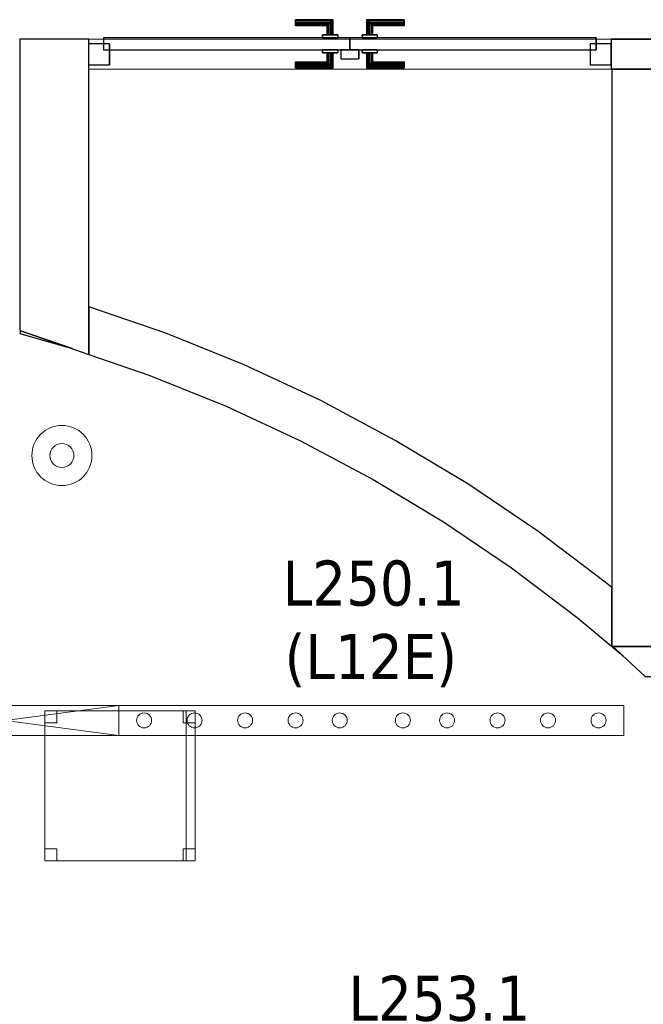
# Model space of a CAD drawing. Header units: metres. Extents: x 397.7 to 427.5, y 12.7 to 28.4.
# Tile 47 of 145: x 407.5 to 409.6, y 21 to 24.3. Entities that reach past the tile are written whole.
import ezdxf

# ---------------------------------------------------------------- set-up
doc = ezdxf.new("R2010")
doc.units = ezdxf.units.M
doc.layers.add('01_CARPINTERIA', color=5, linetype='Continuous', lineweight=25, true_color=0x0000ff)
for name, color, linetype, lineweight in [('02_MOBILIARIO', 7, 'Continuous', 18), ('A-DETL-____-MBND', 7, 'Continuous', 18), ('A-DETL-GENF-OTLN', 7, 'Continuous', 18), ('A-GENM-____-OTLN', 7, 'Continuous', 18), ('A-WALL-____-MCUT', 7, 'Continuous', 25), ('A-WALL-____-OTLN', 7, 'Continuous', 25), ('E-LITE-EQPM-IDEN', 7, 'Continuous', 30)]:
    doc.layers.add(name, color=color, linetype=linetype, lineweight=lineweight)
doc.styles.add('Tahoma_4', font='tahoma.ttf', dxfattribs={"height": 0.15})

# ---------------------------------------------------------------- blocks, each defined once
blk = doc.blocks.new('Family - Evans P2-152706-05_ENLLUMENAT_P2')
at = {"layer": 'A-WALL-____-MCUT', "color": 253, "true_color": 0xaaaaaa}
for p, q in [((0, 0.1), (0, 0)), ((0.1591, 0.1), (0, 0.1)), ((0.2662, 0), (0.1591, 0.1)), ((0, 0), (0.2662, 0))]:
    blk.add_line(p, q, dxfattribs=at)
at = {"layer": 'A-WALL-____-OTLN', "color": 253, "true_color": 0xaaaaaa}
for p, q in [((0, 0.1), (0, 0)), ((0.1591, 0.1), (0, 0.1)), ((0.2662, 0), (0.1591, 0.1)), ((0, 0), (0.2662, 0))]:
    blk.add_line(p, q, dxfattribs=at)
at = {"layer": 'A-WALL-____-OTLN', "color": 253, "lineweight": 18, "true_color": 0xaaaaaa}
blk.add_line((0, 0), (0.2662, 0), dxfattribs=at)
blk = doc.blocks.new('Family - Evans P2-152862-05_ENLLUMENAT_P2')
at = {"layer": 'A-WALL-____-MCUT', "color": 253, "true_color": 0xaaaaaa}
for p, q in [((1.9209, 0.27), (0, 0.27)), ((0, 0.27), (0, 0)), ((1.9209, 0), (1.9209, 0.27)), ((0, 0), (1.9209, 0))]:
    blk.add_line(p, q, dxfattribs=at)
at = {"layer": 'A-WALL-____-OTLN', "color": 253, "true_color": 0xaaaaaa}
for p, q in [((1.9209, 0.27), (0, 0.27)), ((0, 0.27), (0, 0)), ((1.9209, 0), (1.9209, 0.27)), ((0, 0), (1.9209, 0))]:
    blk.add_line(p, q, dxfattribs=at)
at = {"layer": 'A-WALL-____-OTLN', "color": 253, "lineweight": 18, "true_color": 0xaaaaaa}
blk.add_line((0, 0), (2.0209, 0), dxfattribs=at)
blk = doc.blocks.new('Family - LONDR55-XX_ZZ-ARQ-CAA-M3D-Londres55-152975-05_ENLLUMENAT_P2')
at = {"layer": '01_CARPINTERIA', "color": 161, "true_color": 0xaaaaff}
for p, q in [((0.6894, 0.1487), (0.6894, 0.15)), ((0.6894, 0.15), (0.6894, 0.1487)), ((0.8144, 0.15), (0.6894, 0.15)), ((0.6894, 0.145), (0.6894, 0.1487)), ((0.6894, 0.1487), (0.6894, 0.145)), ((0.8131, 0.1487), (0.6894, 0.1487)), ((0.8131, 0.1487), (0.6894, 0.1487)), ((0.6894, 0.14), (0.6894, 0.145)), ((0.6894, 0.145), (0.6894, 0.14)), ((0.8094, 0.145), (0.6894, 0.145)), ((0.8094, 0.145), (0.6894, 0.145)), ((0.6894, 0.135), (0.6894, 0.14)), ((0.6894, 0.14), (0.6894, 0.135)), ((0.6894, 0.14), (0.8044, 0.14)), ((0.8044, 0.14), (0.6894, 0.14)), ((0.6894, 0.135), (0.6894, 0.1313)), ((0.6894, 0.1313), (0.6894, 0.135)), ((0.7994, 0.135), (0.6894, 0.135)), ((0.7994, 0.135), (0.6894, 0.135)), ((0.6894, 0.1313), (0.6894, 0.13)), ((0.6894, 0.13), (0.6894, 0.1313)), ((0.7958, 0.1313), (0.6894, 0.1313)), ((0.7958, 0.1313), (0.6894, 0.1313)), ((0.7944, 0.13), (0.7958, 0.1313)), ((0.7958, 0.1313), (0.7944, 0.13)), ((0.7958, 0.1313), (0.7994, 0.135)), ((0.7994, 0.135), (0.7958, 0.1313)), ((0.7958, 0.1), (0.7958, 0.1313)), ((0.7958, 0.1), (0.7958, 0.1313)), ((0.7994, 0.135), (0.8044, 0.14)), ((0.8044, 0.14), (0.7994, 0.135)), ((0.7994, 0.1), (0.7994, 0.135)), ((0.7994, 0.1), (0.7994, 0.135)), ((0.8094, 0.145), (0.8044, 0.14)), ((0.8044, 0.14), (0.8094, 0.145)), ((0.8044, 0.14), (0.8044, 0.1)), ((0.8044, 0.1), (0.8044, 0.14)), ((0.8131, 0.1487), (0.8094, 0.145)), ((0.8094, 0.145), (0.8131, 0.1487)), ((0.8094, 0.1), (0.8094, 0.145)), ((0.8094, 0.1), (0.8094, 0.145)), ((0.8144, 0.15), (0.8131, 0.1487)), ((0.8131, 0.1487), (0.8144, 0.15)), ((0.8131, 0.1), (0.8131, 0.1487)), ((0.8131, 0.1), (0.8131, 0.1487)), ((0.8144, 0.1), (0.8144, 0.15)), ((0.9268, 0.1487), (0.9254, 0.15)), ((0.9254, 0.15), (0.9254, 0.1)), ((0.9254, 0.15), (0.9268, 0.1487)), ((1.0504, 0.15), (0.9254, 0.15)), ((0.9304, 0.145), (0.9268, 0.1487)), ((0.9268, 0.1487), (0.9268, 0.1)), ((0.9268, 0.1487), (0.9268, 0.1)), ((0.9268, 0.1487), (0.9304, 0.145)), ((1.0504, 0.1487), (0.9268, 0.1487)), ((1.0504, 0.1487), (0.9268, 0.1487)), ((0.9354, 0.14), (0.9304, 0.145)), ((0.9304, 0.145), (0.9304, 0.1)), ((0.9304, 0.145), (0.9304, 0.1)), ((0.9304, 0.145), (0.9354, 0.14)), ((1.0504, 0.145), (0.9304, 0.145)), ((1.0504, 0.145), (0.9304, 0.145)), ((0.9354, 0.1), (0.9354, 0.14)), ((0.9354, 0.14), (0.9354, 0.1)), ((0.9354, 0.14), (0.9404, 0.135)), ((0.9404, 0.135), (0.9354, 0.14)), ((0.9354, 0.14), (1.0504, 0.14)), ((1.0504, 0.14), (0.9354, 0.14)), ((0.9404, 0.135), (0.9404, 0.1)), ((0.9404, 0.135), (0.9441, 0.1313)), ((0.9441, 0.1313), (0.9404, 0.135)), ((0.9404, 0.135), (0.9404, 0.1)), ((1.0504, 0.135), (0.9404, 0.135)), ((1.0504, 0.135), (0.9404, 0.135)), ((0.9441, 0.1313), (0.9441, 0.1)), ((0.9441, 0.1313), (0.9454, 0.13)), ((0.9454, 0.13), (0.9441, 0.1313)), ((0.9441, 0.1313), (0.9441, 0.1)), ((1.0504, 0.1313), (0.9441, 0.1313)), ((1.0504, 0.1313), (0.9441, 0.1313)), ((1.0504, 0.1487), (1.0504, 0.15)), ((1.0504, 0.15), (1.0504, 0.1487)), ((1.0504, 0.145), (1.0504, 0.1487)), ((1.0504, 0.1487), (1.0504, 0.145)), ((1.0504, 0.145), (1.0504, 0.14)), ((1.0504, 0.14), (1.0504, 0.145)), ((1.0504, 0.14), (1.0504, 0.135)), ((1.0504, 0.135), (1.0504, 0.14)), ((1.0504, 0.135), (1.0504, 0.1313)), ((1.0504, 0.1313), (1.0504, 0.135)), ((1.0504, 0.1313), (1.0504, 0.13)), ((1.0504, 0.13), (1.0504, 0.1313)), ((0.7944, 0.13), (0.6894, 0.13)), ((0.8294, 0.1), (0.7794, 0.1)), ((0.7794, 0.1), (0.8294, 0.1)), ((0.7794, 0.1), (0.7794, 0.09)), ((0.7794, 0.09), (0.7794, 0.1)), ((0.7944, 0.1), (0.7944, 0.13)), ((0.7958, 0.1), (0.7944, 0.1)), ((0.7944, 0.1), (0.7958, 0.1)), ((0.7994, 0.1), (0.7958, 0.1)), ((0.7958, 0.1), (0.7994, 0.1)), ((0.8044, 0.1), (0.7994, 0.1)), ((0.7994, 0.1), (0.8044, 0.1)), ((0.8094, 0.1), (0.8044, 0.1)), ((0.8044, 0.1), (0.8094, 0.1)), ((0.8094, 0.1), (0.8131, 0.1)), ((0.8131, 0.1), (0.8094, 0.1)), ((0.8131, 0.1), (0.8144, 0.1)), ((0.8144, 0.1), (0.8131, 0.1)), ((0.8294, 0.1), (0.8294, 0.09)), ((0.8294, 0.1), (0.8294, 0.09)), ((0.9604, 0.1), (0.9104, 0.1)), ((0.9104, 0.1), (0.9604, 0.1)), ((0.9104, 0.1), (0.9104, 0.09)), ((0.9104, 0.09), (0.9104, 0.1)), ((0.9268, 0.1), (0.9254, 0.1)), ((0.9254, 0.1), (0.9268, 0.1)), ((0.9304, 0.1), (0.9268, 0.1)), ((0.9268, 0.1), (0.9304, 0.1)), ((0.9354, 0.1), (0.9304, 0.1)), ((0.9304, 0.1), (0.9354, 0.1)), ((0.9404, 0.1), (0.9354, 0.1)), ((0.9354, 0.1), (0.9404, 0.1)), ((0.9404, 0.1), (0.9441, 0.1)), ((0.9441, 0.1), (0.9404, 0.1)), ((0.9441, 0.1), (0.9454, 0.1)), ((0.9454, 0.1), (0.9441, 0.1)), ((0.9454, 0.13), (0.9454, 0.1)), ((1.0504, 0.13), (0.9454, 0.13)), ((0.9604, 0.1), (0.9604, 0.09)), ((0.9604, 0.1), (0.9604, 0.09)), ((0.07, 0.07), (0, 0.07)), ((0, 0.07), (0, 0)), ((0.07, 0.07), (0, 0.07)), ((0, 0.07), (0, 0)), ((0.8694, 0.09), (0.05, 0.09)), ((0.05, 0.09), (0.05, 0.05)), ((0.8694, 0.09), (0.05, 0.09)), ((0.05, 0.09), (0.05, 0.05)), ((0.07, 0), (0.07, 0.07)), ((0.07, 0.07), (0.07, 0)), ((0.8294, 0.09), (0.7794, 0.09)), ((0.7794, 0.09), (0.8294, 0.09)), ((0.8694, 0.05), (0.8694, 0.09)), ((0.8694, 0.09), (0.8694, 0.05)), ((1.6898, 0.09), (0.8704, 0.09)), ((0.8704, 0.09), (0.8704, 0.05)), ((1.6898, 0.09), (0.8704, 0.09)), ((0.8704, 0.09), (0.8704, 0.05)), ((0.9604, 0.09), (0.9104, 0.09)), ((0.9104, 0.09), (0.9604, 0.09)), ((1.7398, 0.07), (1.6698, 0.07)), ((1.6698, 0.07), (1.6698, 0)), ((1.7398, 0.07), (1.6698, 0.07)), ((1.6698, 0.07), (1.6698, 0)), ((1.6898, 0.05), (1.6898, 0.09)), ((1.6898, 0.09), (1.6898, 0.05)), ((1.7398, 0), (1.7398, 0.07)), ((1.7398, 0.07), (1.7398, 0)), ((0.05, 0.05), (0.8694, 0.05)), ((0.05, 0.05), (0.8694, 0.05)), ((0.7794, 0.05), (0.8294, 0.05)), ((0.8294, 0.05), (0.7794, 0.05)), ((0.7794, 0.05), (0.7794, 0.04)), ((0.7794, 0.04), (0.7794, 0.05)), ((0.7794, 0.04), (0.8294, 0.04)), ((0.8294, 0.04), (0.7794, 0.04)), ((0.7958, 0.04), (0.7944, 0.04)), ((0.7944, 0.04), (0.7958, 0.04)), ((0.7944, 0.01), (0.7944, 0.04)), ((0.7994, 0.04), (0.7958, 0.04)), ((0.7958, 0.04), (0.7994, 0.04)), ((0.7958, 0.0087), (0.7958, 0.04)), ((0.7958, 0.0087), (0.7958, 0.04)), ((0.7994, 0.04), (0.8044, 0.04)), ((0.8044, 0.04), (0.7994, 0.04)), ((0.7994, 0.005), (0.7994, 0.04)), ((0.7994, 0.005), (0.7994, 0.04)), ((0.8044, 0.04), (0.8094, 0.04)), ((0.8094, 0.04), (0.8044, 0.04)), ((0.8044, 0.04), (0.8044, 0)), ((0.8044, 0), (0.8044, 0.04)), ((0.8094, 0.04), (0.8131, 0.04)), ((0.8131, 0.04), (0.8094, 0.04)), ((0.8094, -0.005), (0.8094, 0.04)), ((0.8094, -0.005), (0.8094, 0.04)), ((0.8131, 0.04), (0.8144, 0.04)), ((0.8144, 0.04), (0.8131, 0.04)), ((0.8131, -0.0087), (0.8131, 0.04)), ((0.8131, -0.0087), (0.8131, 0.04)), ((0.8144, -0.01), (0.8144, 0.04)), ((0.8294, 0.05), (0.8294, 0.04)), ((0.8294, 0.05), (0.8294, 0.04)), ((0.8994, 0.05), (0.8394, 0.05)), ((0.8394, 0.05), (0.8394, 0.02)), ((0.8994, 0.05), (0.8394, 0.05)), ((0.8394, 0.05), (0.8394, 0.02)), ((0.8704, 0.05), (1.6898, 0.05)), ((0.8704, 0.05), (1.6898, 0.05)), ((0.8994, 0.02), (0.8994, 0.05)), ((0.8994, 0.05), (0.8994, 0.02)), ((0.9104, 0.05), (0.9604, 0.05)), ((0.9604, 0.05), (0.9104, 0.05)), ((0.9104, 0.05), (0.9104, 0.04)), ((0.9104, 0.04), (0.9104, 0.05)), ((0.9104, 0.04), (0.9604, 0.04)), ((0.9604, 0.04), (0.9104, 0.04)), ((0.9268, 0.04), (0.9254, 0.04)), ((0.9254, 0.04), (0.9268, 0.04)), ((0.9254, 0.04), (0.9254, -0.01)), ((0.9304, 0.04), (0.9268, 0.04)), ((0.9268, 0.04), (0.9304, 0.04)), ((0.9268, 0.04), (0.9268, -0.0087)), ((0.9268, 0.04), (0.9268, -0.0087)), ((0.9304, 0.04), (0.9354, 0.04)), ((0.9354, 0.04), (0.9304, 0.04)), ((0.9304, 0.04), (0.9304, -0.005)), ((0.9304, 0.04), (0.9304, -0.005)), ((0.9354, 0.04), (0.9404, 0.04)), ((0.9404, 0.04), (0.9354, 0.04)), ((0.9354, 0), (0.9354, 0.04)), ((0.9354, 0.04), (0.9354, 0)), ((0.9404, 0.04), (0.9441, 0.04)), ((0.9441, 0.04), (0.9404, 0.04)), ((0.9404, 0.04), (0.9404, 0.005)), ((0.9404, 0.04), (0.9404, 0.005)), ((0.9441, 0.04), (0.9454, 0.04)), ((0.9454, 0.04), (0.9441, 0.04)), ((0.9441, 0.04), (0.9441, 0.0087)), ((0.9441, 0.04), (0.9441, 0.0087)), ((0.9454, 0.04), (0.9454, 0.01)), ((0.9604, 0.05), (0.9604, 0.04)), ((0.9604, 0.05), (0.9604, 0.04)), ((0, 0), (0.07, 0)), ((0, 0), (0.07, 0)), ((0.6894, 0.0087), (0.6894, 0.01)), ((0.6894, 0.01), (0.6894, 0.0087)), ((0.6894, 0.01), (0.7944, 0.01)), ((0.6894, 0.005), (0.6894, 0.0087)), ((0.6894, 0.0087), (0.6894, 0.005)), ((0.6894, 0.0087), (0.7958, 0.0087)), ((0.6894, 0.0087), (0.7958, 0.0087)), ((0.6894, 0), (0.6894, 0.005)), ((0.6894, 0.005), (0.6894, 0)), ((0.6894, 0.005), (0.7994, 0.005)), ((0.6894, 0.005), (0.7994, 0.005)), ((0.6894, -0.005), (0.6894, 0)), ((0.8044, 0), (0.6894, 0)), ((0.6894, 0), (0.8044, 0)), ((0.7958, 0.0087), (0.7944, 0.01)), ((0.7944, 0.01), (0.7958, 0.0087)), ((0.7994, 0.005), (0.7958, 0.0087)), ((0.7958, 0.0087), (0.7994, 0.005)), ((0.8044, 0), (0.7994, 0.005)), ((0.7994, 0.005), (0.8044, 0)), ((0.8394, 0.02), (0.8994, 0.02)), ((0.8394, 0.02), (0.8994, 0.02)), ((0.9304, -0.005), (0.9354, 0)), ((0.9354, 0), (0.9304, -0.005)), ((0.9404, 0.005), (0.9354, 0)), ((0.9354, 0), (0.9404, 0.005)), ((1.0504, 0), (0.9354, 0)), ((0.9354, 0), (1.0504, 0)), ((0.9441, 0.0087), (0.9404, 0.005)), ((0.9404, 0.005), (0.9441, 0.0087)), ((0.9404, 0.005), (1.0504, 0.005)), ((0.9404, 0.005), (1.0504, 0.005)), ((0.9454, 0.01), (0.9441, 0.0087)), ((0.9441, 0.0087), (0.9454, 0.01)), ((0.9441, 0.0087), (1.0504, 0.0087)), ((0.9441, 0.0087), (1.0504, 0.0087)), ((0.9454, 0.01), (1.0504, 0.01)), ((1.0504, 0.0087), (1.0504, 0.01)), ((1.0504, 0.01), (1.0504, 0.0087)), ((1.0504, 0.005), (1.0504, 0.0087)), ((1.0504, 0.0087), (1.0504, 0.005)), ((1.0504, 0.005), (1.0504, 0)), ((1.0504, 0), (1.0504, 0.005)), ((1.0504, 0), (1.0504, -0.005)), ((1.0504, -0.005), (1.0504, 0)), ((1.6698, 0), (1.7398, 0)), ((1.6698, 0), (1.7398, 0)), ((0.6894, 0), (0.6894, -0.005)), ((0.6894, -0.005), (0.6894, -0.0087)), ((0.6894, -0.0087), (0.6894, -0.005)), ((0.6894, -0.005), (0.8094, -0.005)), ((0.6894, -0.005), (0.8094, -0.005)), ((0.6894, -0.0087), (0.6894, -0.01)), ((0.6894, -0.01), (0.6894, -0.0087)), ((0.6894, -0.0087), (0.8131, -0.0087)), ((0.6894, -0.0087), (0.8131, -0.0087)), ((0.6894, -0.01), (0.8144, -0.01)), ((0.8044, 0), (0.8094, -0.005)), ((0.8094, -0.005), (0.8044, 0)), ((0.8094, -0.005), (0.8131, -0.0087)), ((0.8131, -0.0087), (0.8094, -0.005)), ((0.8131, -0.0087), (0.8144, -0.01)), ((0.8144, -0.01), (0.8131, -0.0087)), ((0.9254, -0.01), (0.9268, -0.0087)), ((0.9268, -0.0087), (0.9254, -0.01)), ((0.9254, -0.01), (1.0504, -0.01)), ((0.9268, -0.0087), (0.9304, -0.005)), ((0.9304, -0.005), (0.9268, -0.0087)), ((0.9268, -0.0087), (1.0504, -0.0087)), ((0.9268, -0.0087), (1.0504, -0.0087)), ((0.9304, -0.005), (1.0504, -0.005)), ((0.9304, -0.005), (1.0504, -0.005)), ((1.0504, -0.005), (1.0504, -0.0087)), ((1.0504, -0.0087), (1.0504, -0.005)), ((1.0504, -0.0087), (1.0504, -0.01)), ((1.0504, -0.01), (1.0504, -0.0087))]:
    blk.add_line(p, q, dxfattribs=at)
blk = doc.blocks.new('Family - Porta P2-152976-05_ENLLUMENAT_P2')
blk.add_blockref('Family - LONDR55-XX_ZZ-ARQ-CAA-M3D-Londres55-152975-05_ENLLUMENAT_P2', (0, 0))
blk = doc.blocks.new('Family - Evans P2-153004-05_ENLLUMENAT_P2')
at = {"layer": 'A-WALL-____-MCUT', "color": 253, "true_color": 0xaaaaaa}
for p, q in [((1.6277, 5.1197), (1.6277, 4.9611)), ((1.8837, 5.0315), (1.6277, 5.1197)), ((1.4004, 5.0395), (1.3978, 5.0303)), ((1.3978, 5.0303), (1.5726, 4.9801)), ((1.5726, 4.9801), (1.4004, 5.0395)), ((2.1445, 4.926), (1.8837, 5.0315)), ((1.6277, 4.9611), (1.8311, 4.8909)), ((2.3993, 4.807), (2.1445, 4.926)), ((1.8311, 4.8909), (2.0846, 4.7884)), ((2.0846, 4.7884), (2.3323, 4.6727)), ((2.6476, 4.6748), (2.3993, 4.807)), ((2.3323, 4.6727), (2.5737, 4.5443)), ((2.8887, 4.5299), (2.6476, 4.6748)), ((2.5737, 4.5443), (2.808, 4.4033)), ((3.1218, 4.3725), (2.8887, 4.5299)), ((2.808, 4.4033), (3.0346, 4.2503)), ((3.3463, 4.2031), (3.1218, 4.3725)), ((3.0346, 4.2503), (3.2529, 4.0857)), ((3.3677, 4.1851), (3.3463, 4.2031)), ((3.3677, 3.9892), (3.3677, 4.1851)), ((3.2529, 4.0857), (3.4058, 3.9573)), ((3.3715, 3.9892), (3.3677, 3.9892)), ((3.4058, 3.9573), (3.3715, 3.9892))]:
    blk.add_line(p, q, dxfattribs=at)
at = {"layer": 'A-WALL-____-OTLN', "color": 253, "true_color": 0xaaaaaa}
for p, q in [((1.6277, 5.1197), (1.6277, 4.9611)), ((1.8837, 5.0315), (1.6277, 5.1197)), ((1.4004, 5.0395), (1.3978, 5.0303)), ((1.3978, 5.0303), (1.5726, 4.9801)), ((1.5726, 4.9801), (1.4004, 5.0395)), ((2.1445, 4.926), (1.8837, 5.0315)), ((1.6277, 4.9611), (1.8311, 4.8909)), ((2.3993, 4.807), (2.1445, 4.926)), ((1.8311, 4.8909), (2.0846, 4.7884)), ((2.0846, 4.7884), (2.3323, 4.6727)), ((2.6476, 4.6748), (2.3993, 4.807)), ((2.3323, 4.6727), (2.5737, 4.5443)), ((2.8887, 4.5299), (2.6476, 4.6748)), ((2.5737, 4.5443), (2.808, 4.4033)), ((3.1218, 4.3725), (2.8887, 4.5299)), ((2.808, 4.4033), (3.0346, 4.2503)), ((3.3463, 4.2031), (3.1218, 4.3725)), ((3.0346, 4.2503), (3.2529, 4.0857)), ((3.3677, 4.1851), (3.3463, 4.2031)), ((3.3677, 3.9892), (3.3677, 4.1851)), ((3.2529, 4.0857), (3.4058, 3.9573)), ((3.3715, 3.9892), (3.3677, 3.9892)), ((3.4058, 3.9573), (3.3715, 3.9892))]:
    blk.add_line(p, q, dxfattribs=at)
blk = doc.blocks.new('Family - Evans P2-153014-05_ENLLUMENAT_P2')
at = {"layer": 'A-WALL-____-MCUT', "color": 253, "true_color": 0xaaaaaa}
for p, q in [((0.0793, 0.23), (0, 0)), ((1.049, 0.23), (0.0793, 0.23)), ((1.049, 0), (1.049, 0.23)), ((0, 0), (1.049, 0))]:
    blk.add_line(p, q, dxfattribs=at)
at = {"layer": 'A-WALL-____-OTLN', "color": 253, "true_color": 0xaaaaaa}
for p, q in [((0.0793, 0.23), (0, 0)), ((1.049, 0.23), (0.0793, 0.23)), ((1.049, 0), (1.049, 0.23)), ((0, 0), (1.049, 0))]:
    blk.add_line(p, q, dxfattribs=at)
at = {"layer": 'A-WALL-____-OTLN', "color": 253, "lineweight": 18, "true_color": 0xaaaaaa}
blk.add_line((0, 0), (1.049, 0), dxfattribs=at)
blk = doc.blocks.new('Family - Evans P2-153160-05_ENLLUMENAT_P2')
at = {"layer": 'A-WALL-____-MCUT', "color": 253, "true_color": 0xaaaaaa}
for p, q in [((0.2716, 0.1), (0, 0.1)), ((0, 0.1), (0, 0)), ((0.2716, 0), (0.2716, 0.1)), ((0, 0), (0.2716, 0))]:
    blk.add_line(p, q, dxfattribs=at)
at = {"layer": 'A-WALL-____-OTLN', "color": 253, "true_color": 0xaaaaaa}
for p, q in [((0.2716, 0.1), (0, 0.1)), ((0, 0), (0, 0.1)), ((0.2716, 0), (0.2716, 0.1)), ((0.2716, 0), (0, 0))]:
    blk.add_line(p, q, dxfattribs=at)
at = {"layer": 'A-WALL-____-OTLN', "color": 253, "lineweight": 18, "true_color": 0xaaaaaa}
blk.add_line((0, 0), (2.14, 0), dxfattribs=at)
blk = doc.blocks.new('Family - Vano puerta-153162-05_ENLLUMENAT_P2')
at = {"layer": 'A-GENM-____-OTLN', "color": 253, "true_color": 0xaaaaaa}
for p, q in [((407.7356, 24.2295), (407.7356, 24.1295)), ((409.4754, 24.2295), (407.7356, 24.2295)), ((407.7356, 24.2295), (407.7356, 24.1295)), ((407.7356, 24.2295), (409.4754, 24.2295)), ((409.4754, 24.1295), (409.4754, 24.2295)), ((409.4754, 24.2295), (409.4754, 24.1295)), ((407.7356, 24.1295), (409.4754, 24.1295)), ((409.4754, 24.1295), (407.7356, 24.1295))]:
    blk.add_line(p, q, dxfattribs=at)
blk = doc.blocks.new('Family - Cadira d_Oficina_P2-153248-05_ENLLUMENAT_P2')
at = {"layer": 'A-DETL-____-MBND', "color": 253, "true_color": 0xaaaaaa}
for p, q in [((0, 0), (0, 0.5)), ((0, 0.5), (0.5, 0.5)), ((0.5, 0.5), (0, 0.5)), ((0, 0.5), (0, 0)), ((0, 0.46), (0, 0.5)), ((0, 0.5), (0.04, 0.5)), ((0, 0.5), (0, 0.46)), ((0.04, 0.5), (0, 0.5)), ((0.04, 0.5), (0.04, 0.46)), ((0.04, 0.46), (0.04, 0.5)), ((0.46, 0.46), (0.46, 0.5)), ((0.46, 0.5), (0.5, 0.5)), ((0.46, 0.5), (0.46, 0.46)), ((0.5, 0.5), (0.46, 0.5)), ((0.47, 0), (0.47, 0.5)), ((0.47, 0.5), (0.5, 0.5)), ((0.47, 0.5), (0.47, 0)), ((0.5, 0.5), (0.47, 0.5)), ((0.5, 0.5), (0.5, 0)), ((0.5, 0), (0.5, 0.5)), ((0.5, 0.5), (0.5, 0.46)), ((0.5, 0.46), (0.5, 0.5)), ((0.5, 0.5), (0.5, 0)), ((0.5, 0), (0.5, 0.5)), ((0.04, 0.46), (0, 0.46)), ((0, 0.46), (0.04, 0.46)), ((0.5, 0.46), (0.46, 0.46)), ((0.46, 0.46), (0.5, 0.46)), ((0, 0), (0, 0.04)), ((0, 0.04), (0.04, 0.04)), ((0, 0.04), (0, 0)), ((0.04, 0.04), (0, 0.04)), ((0.04, 0.04), (0.04, 0)), ((0.04, 0), (0.04, 0.04)), ((0.46, 0), (0.46, 0.04)), ((0.46, 0.04), (0.5, 0.04)), ((0.46, 0.04), (0.46, 0)), ((0.5, 0.04), (0.46, 0.04)), ((0.5, 0.04), (0.5, 0)), ((0.5, 0), (0.5, 0.04)), ((0.04, 0), (0, 0)), ((0, 0), (0.04, 0)), ((0.5, 0), (0, 0)), ((0, 0), (0.5, 0)), ((0.5, 0), (0.46, 0)), ((0.46, 0), (0.5, 0)), ((0.47, 0), (0.5, 0)), ((0.5, 0), (0.47, 0))]:
    blk.add_line(p, q, dxfattribs=at)
blk = doc.blocks.new('LONDR55-XX_ZZ-ARQ-CAA-M3D-Londres55_ifc-1-05_ENLLUMENAT_P2')
at = {"layer": '01_CARPINTERIA', "color": 253, "lineweight": 18, "true_color": 0xaaaaaa}
blk.add_blockref('Family - Porta P2-152976-05_ENLLUMENAT_P2', (407.7356, 24.1445), dxfattribs=at)
at = {"layer": '02_MOBILIARIO', "color": 253, "lineweight": 18, "true_color": 0xaaaaaa}
blk.add_blockref('Family - Cadira d_Oficina_P2-153248-05_ENLLUMENAT_P2', (407.5908, 21.4943), dxfattribs=at)
at = {"layer": 'A-GENM-____-OTLN', "color": 253, "lineweight": 18, "true_color": 0xaaaaaa}
blk.add_blockref('Family - Vano puerta-153162-05_ENLLUMENAT_P2', (0, 0), dxfattribs=at)
at = {"layer": 'A-WALL-____-OTLN', "color": 253, "lineweight": 18, "true_color": 0xaaaaaa}
for name, p, rotation in [('Family - Evans P2-153014-05_ENLLUMENAT_P2', (407.737, 23.1804), 90), ('Family - Evans P2-153160-05_ENLLUMENAT_P2', (409.747, 24.2295), 180), ('Family - Evans P2-152862-05_ENLLUMENAT_P2', (409.747, 22.2086), 90), ('Family - Evans P2-152706-05_ENLLUMENAT_P2', (409.747, 22.2086), 180)]:
    blk.add_blockref(name, p, dxfattribs=dict(at, rotation=rotation))
blk.add_blockref('Family - Evans P2-153004-05_ENLLUMENAT_P2', (406.1092, 18.2194), dxfattribs=at)
blk = doc.blocks.new('ZYR_06_02_02 Down Superficie - L 03-834902-05_ENLLUMENAT_P2')
at = {"layer": 'A-DETL-GENF-OTLN', "color": 92, "true_color": 0x00c400}
for radius in [0.1, 0.04]:
    blk.add_circle((0, 0), radius, dxfattribs=at)
blk = doc.blocks.new('ZYR_06_02_05 LLuminària Suspesa - L 14 E-850698-05_ENLLUMENAT_P2')
at = {"layer": 'A-DETL-GENF-OTLN', "color": 92, "true_color": 0x00c400}
for p, q in [((-1.26, 0.05), (1.26, 0.05)), ((-1.26, -0.05), (-1.26, 0.05)), ((-1.26, 0.05), (-0.882, 0)), ((0.882, 0), (1.26, 0.05)), ((1.26, 0.05), (1.26, -0.05)), ((-0.882, 0), (-1.26, -0.05)), ((0.882, 0), (1.26, -0.05)), ((1.26, -0.05), (-1.26, -0.05))]:
    blk.add_line(p, q, dxfattribs=at)
blk = doc.blocks.new('ZYR_06_02_05 LLuminària Suspesa - L 12 E-850704-05_ENLLUMENAT_P2')
at = {"layer": 'A-DETL-GENF-OTLN', "color": 92, "true_color": 0x00c400}
for p, q in [((-0.84, 0.05), (0.84, 0.05)), ((-0.84, -0.05), (-0.84, 0.05)), ((0.84, 0.05), (0.84, -0.05)), ((0.84, -0.05), (-0.84, -0.05))]:
    blk.add_line(p, q, dxfattribs=at)
for centre in [(-0.756, 0), (-0.588, 0), (-0.42, 0), (-0.252, 0), (-0.105, 0), (0.105, 0), (0.252, 0), (0.42, 0), (0.588, 0), (0.756, 0)]:
    blk.add_circle(centre, 0.025, dxfattribs=at)

msp = doc.modelspace()

# ---------------------------------------------------------------- block references
at = {"lineweight": 5}
msp.add_blockref('LONDR55-XX_ZZ-ARQ-CAA-M3D-Londres55_ifc-1-05_ENLLUMENAT_P2', (0, 0), dxfattribs=at)
at = {"layer": 'A-DETL-GENF-OTLN', "color": 92, "true_color": 0x00c400}
msp.add_blockref('ZYR_06_02_02 Down Superficie - L 03-834902-05_ENLLUMENAT_P2', (407.6474, 22.8437), dxfattribs=at)
at = {"layer": 'A-DETL-GENF-OTLN', "color": 92, "true_color": 0x00c400, "rotation": 180}
for name, p in [('ZYR_06_02_05 LLuminària Suspesa - L 14 E-850698-05_ENLLUMENAT_P2', (406.5769, 21.9622)), ('ZYR_06_02_05 LLuminària Suspesa - L 12 E-850704-05_ENLLUMENAT_P2', (408.6769, 21.9622))]:
    msp.add_blockref(name, p, dxfattribs=at)

# ---------------------------------------------------------------- texts
at = {"layer": 'E-LITE-EQPM-IDEN', "char_height": 0.15, "attachment_point": 1, "style": 'Tahoma_4'}
for s, insert, width in [('L250.1', (408.3819, 22.4943), 0.721519), ('(L12E)', (408.3885, 22.2496), 0.705485), ('L253.1', (408.6008, 21.1121), 0.721519)]:
    msp.add_mtext(s, dxfattribs=dict(at, insert=insert, width=width))

doc.saveas('drawing.dxf')
